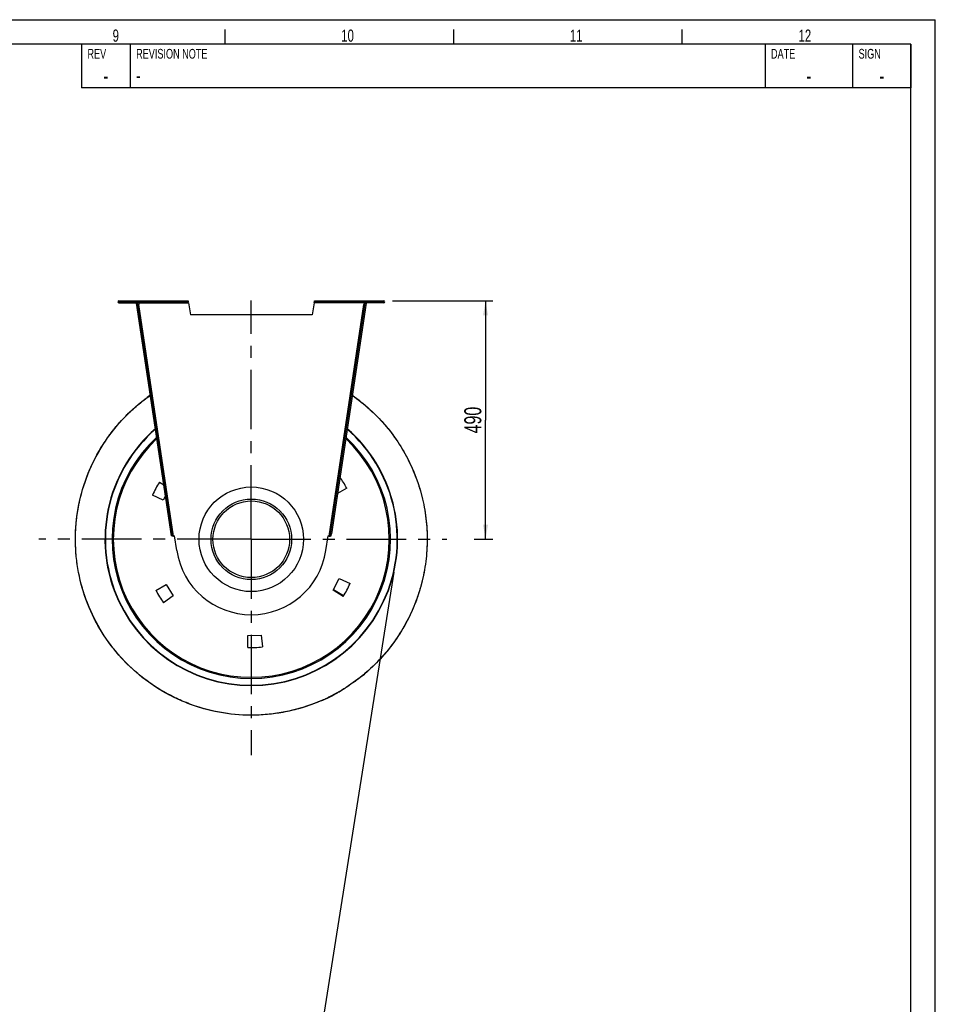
# Model space of a CAD drawing. Extents: x 0 to 594, y 0 to 420.
# Tile 21 of 21: x 406 to 594, y 218 to 420. Entities that reach past the tile are written whole.
import ezdxf

# ---------------------------------------------------------------- set-up
doc = ezdxf.new("R2010")
doc.units = 0
doc.header["$LTSCALE"] = 32.67
doc.linetypes.add('CENTER', pattern=[0.6, 0.375, -0.075, 0.075, -0.075])
doc.layers.get('0').update_dxf_attribs({"linetype": 'CONTINUOUS'})
for name, color, linetype in [('110528_DXF_CONTINUOUS_LINE', 7, 'CONTINUOUS'), ('110534_DXF_CONTINUOUS_LINE', 7, 'CONTINUOUS'), ('110534_DXF_DIMENSION', 7, 'CONTINUOUS'), ('110653_DXF_CONTINUOUS_LINE', 7, 'CONTINUOUS'), ('112850_DXF_AXIS', 7, 'CONTINUOUS'), ('112850_DXF_CONTINUOUS_LINE', 7, 'CONTINUOUS'), ('ASEM_125_125-15_DXF_FORMAT', 7, 'CONTINUOUS'), ('HOSE_125_125DXF_CONTINUOUS', 7, 'CONTINUOUS')]:
    doc.layers.add(name, color=color, linetype=linetype)
doc.styles.get("Standard").update_dxf_attribs({"font": 'txt', "width": 0.7})
doc.styles.add('TEXTSTYLE_2', font='txt', dxfattribs={"width": 0.7})
doc.dimstyles.new('DIMSTYLE_5', dxfattribs={"dimtxt": 3.5, "dimasz": 3, "dimexe": 1.5, "dimexo": 1, "dimgap": 0.875, "dimtad": 1, "dimdec": 3, "dimlfac": 10, "dimtxsty": 'STANDARD', "dimblk": '_ARROW_FILLED', "dimblk1": '_ARROW_FILLED', "dimblk2": '_ARROW_FILLED', "dimcen": 0.09, "dimazin": 3, "dimtp": 0.8, "dimtm": 0.8, "dimtfac": 1, "dimtdec": 3, "dimtofl": 0, "dimtmove": 0, "dimatfit": 3, "dimtolj": 1})

# ---------------------------------------------------------------- blocks, each defined once
blk = doc.blocks.new('_ARROW_FILLED')
at = {"color": 0, "linetype": 'BYBLOCK'}
blk.add_solid([(0, 0), (-1, 0.167), (-1, -0.167)], dxfattribs=at)
blk = doc.blocks.new('*D8')
at = {"layer": '110534_DXF_DIMENSION', "color": 2, "linetype": 'CONTINUOUS'}
for p, q in [((482.41, 362.22), (503.05, 362.22)), ((501.55, 362.22), (501.55, 337.72)), ((501.55, 313.22), (501.55, 337.72)), ((499.18, 313.22), (503.05, 313.22))]:
    blk.add_line(p, q, dxfattribs=at)
at = {"layer": '110534_DXF_DIMENSION', "color": 2, "linetype": 'CONTINUOUS', "xscale": 3, "yscale": 3, "zscale": 3}
for p, rotation in [((501.55, 362.22), 90), ((501.55, 313.22), 270)]:
    blk.add_blockref('_ARROW_FILLED', p, dxfattribs=dict(at, rotation=rotation))
at = {"layer": '110534_DXF_DIMENSION', "color": 2, "linetype": 'CONTINUOUS', "insert": (497.18, 337.72), "char_height": 3.5, "width": 12.375, "attachment_point": 2, "rotation": 90}
blk.add_mtext('490', dxfattribs=at)

msp = doc.modelspace()

# ---------------------------------------------------------------- linework, layer by layer
at = {"layer": '110528_DXF_CONTINUOUS_LINE', "color": 9, "linetype": 'CONTINUOUS'}
for p, q in [((426.91313, 327.30414), (426.84691, 327.33935)), ((479.88998, 299.13584), (479.9562, 299.10063))]:
    msp.add_line(p, q, dxfattribs=at)
at = {"layer": '110528_DXF_CONTINUOUS_LINE', "color": 3, "linetype": 'CONTINUOUS'}
for p, q in [((434.50487, 324.96639), (435.4364, 324.40667)), ((435.31032, 321.2852), (433.09646, 322.31754)), ((435.77476, 322.15868), (435.31032, 321.2852)), ((473.02258, 323.7118), (471.10187, 322.64713)), ((433.78053, 302.72818), (435.91699, 303.91244)), ((435.91699, 303.91244), (437.37126, 301.58513)), ((470.20441, 302.73169), (471.49279, 305.15477)), ((471.49279, 305.15477), (473.70665, 304.12243)), ((437.37126, 301.58513), (435.37029, 300.18404)), ((472.29824, 301.47359), (470.20441, 302.73169)), ((452.67722, 290.98178), (452.71985, 293.42414)), ((452.71985, 293.42414), (455.46249, 293.51991)), ((455.46249, 293.51991), (455.67539, 291.08648))]:
    msp.add_line(p, q, dxfattribs=at)
at = {"layer": '110528_DXF_CONTINUOUS_LINE', "color": 7, "linetype": 'CONTINUOUS'}
msp.add_arc((453.40155, 313.21999), 30.075, 130.9272981, 49.0727812, dxfattribs=at)
at = {"layer": '110528_DXF_CONTINUOUS_LINE', "color": 3, "linetype": 'CONTINUOUS'}
for radius, start, end in [(30, 131.0180095, 48.9821354), (22.25, 28.1344313, 35.0874507), (22.25, 148.1344313, 155.8655687), (22.25, 328.1344313, 335.8655687), (22.25, 208.1344313, 215.8655687), (22.25, 268.1344313, 275.8655687)]:
    msp.add_arc((453.40155, 313.21999), radius, start, end, dxfattribs=at)
at = {"layer": '110528_DXF_CONTINUOUS_LINE', "color": 9, "linetype": 'CONTINUOUS'}
for radius, start, end in [(28.61603, 132.7976441, 47.2018923), (28.36603, 133.1423861, 46.8573921)]:
    msp.add_arc((453.40155, 313.21999), radius, start, end, dxfattribs=at)
at = {"layer": '110534_DXF_CONTINUOUS_LINE', "color": 9, "linetype": 'CONTINUOUS'}
for p, q in [((426.1749, 361.81999), (426.1749, 362.21999)), ((480.62821, 361.81999), (480.62821, 362.21999)), ((430.20951, 361.81999), (440.46323, 361.81999)), ((437.42282, 313.89686), (430.26686, 361.43899)), ((476.5936, 361.81999), (466.33988, 361.81999)), ((469.38029, 313.89686), (476.53625, 361.43899)), ((436.10044, 319.99498), (436.29821, 320.02475)), ((470.70267, 319.99498), (470.5049, 320.02475)), ((436.48313, 317.45247), (436.6809, 317.48224)), ((470.31998, 317.45247), (470.12221, 317.48224)), ((436.94936, 314.35501), (437.14713, 314.38478)), ((436.94952, 314.35393), (437.14729, 314.3837)), ((469.85359, 314.35393), (469.65582, 314.3837)), ((469.85375, 314.35501), (469.65598, 314.38478))]:
    msp.add_line(p, q, dxfattribs=at)
at = {"layer": '110534_DXF_CONTINUOUS_LINE', "color": 3, "linetype": 'CONTINUOUS'}
for p, q in [((426.1749, 362.21999), (440.39021, 362.21999)), ((466.4129, 362.21999), (480.62821, 362.21999)), ((426.1749, 361.81999), (430.0249, 361.81999)), ((437.0097, 313.95411), (429.81177, 361.775)), ((476.99133, 361.775), (469.85375, 314.35501)), ((480.62821, 361.81999), (476.77821, 361.81999)), ((469.79341, 313.95411), (469.85375, 314.35501))]:
    msp.add_line(p, q, dxfattribs=at)
at = {"layer": '110534_DXF_CONTINUOUS_LINE', "color": 7, "linetype": 'CONTINUOUS'}
for p, q in [((437.19625, 362.21999), (437.19625, 362.01999)), ((440.19625, 362.21999), (440.19625, 362.01999)), ((440.39021, 362.21999), (440.39021, 362.01999)), ((466.4129, 362.21999), (466.4129, 362.01999)), ((466.60686, 362.21999), (466.60686, 362.01999)), ((469.60686, 362.21999), (469.60686, 362.01999)), ((426.1749, 362.01999), (440.39021, 362.01999)), ((429.81177, 361.775), (430.00955, 361.80477)), ((437.20747, 313.98388), (430.00955, 361.80477)), ((430.0249, 361.81999), (430.0249, 362.01999)), ((430.06908, 361.40922), (430.26686, 361.43899)), ((430.20951, 361.81999), (430.26686, 361.43899)), ((440.46323, 361.81999), (440.90155, 359.33415)), ((466.33988, 361.81999), (465.90155, 359.33415)), ((466.4129, 362.01999), (480.62821, 362.01999)), ((469.65598, 314.38478), (476.79356, 361.80477)), ((476.5936, 361.81999), (476.53625, 361.43899)), ((476.73403, 361.40922), (476.53625, 361.43899)), ((476.77821, 361.81999), (476.77821, 362.01999)), ((476.99133, 361.775), (476.79356, 361.80477)), ((465.90155, 359.33415), (440.90155, 359.33415)), ((437.0097, 313.95411), (437.20747, 313.98388)), ((438.07421, 310.91294), (437.62259, 313.91338)), ((468.7289, 310.91294), (469.18052, 313.91338)), ((469.59564, 313.98388), (469.65598, 314.38478)), ((469.79341, 313.95411), (469.59564, 313.98388))]:
    msp.add_line(p, q, dxfattribs=at)
at = {"layer": '110534_DXF_CONTINUOUS_LINE', "color": 3, "linetype": 'CONTINUOUS'}
for centre, start, end in [((426.1749, 362.01999), 90, 270), ((480.62821, 362.01999), 270, 90)]:
    msp.add_arc(centre, 0.2, start, end, dxfattribs=at)
at = {"layer": '110534_DXF_CONTINUOUS_LINE', "color": 7, "linetype": 'CONTINUOUS'}
for centre, radius, start, end in [((437.39932, 315.39668), 1.5, 270.8975556, 278.5598113), ((469.40379, 315.39668), 1.5, 261.4401887, 269.1024444), ((453.40155, 313.21999), 15.5, 188.5598113, 351.4401887)]:
    msp.add_arc(centre, radius, start, end, dxfattribs=at)
at = {"layer": '110534_DXF_CONTINUOUS_LINE', "color": 3, "linetype": 'CONTINUOUS'}
for points, knots in [([(440.46323, 361.81999), (440.4573, 361.87103), (440.44637, 361.96538), (440.43145, 362.0766), (440.41901, 362.14838), (440.40983, 362.18579), (440.40293, 362.20808), (440.39418, 362.21999), (440.39021, 362.21999)], [0, 0, 0, 0, 0.37570868, 0.695091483, 0.818353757, 0.911146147, 0.970916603, 1, 1, 1, 1]), ([(466.33988, 361.81999), (466.34581, 361.87103), (466.35674, 361.96538), (466.37166, 362.0766), (466.3841, 362.14838), (466.39328, 362.18579), (466.40018, 362.20808), (466.40893, 362.21999), (466.4129, 362.21999)], [0, 0, 0, 0, 0.37570868, 0.695091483, 0.818353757, 0.911146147, 0.970916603, 1, 1, 1, 1]), ([(437.42282, 313.89686), (437.37094, 313.89369), (437.27475, 313.89015), (437.16149, 313.89263), (437.08677, 313.90416), (437.04202, 313.91566), (437.01222, 313.93737), (437.0097, 313.95411)], [0, 0, 0, 0, 0.361590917, 0.668785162, 0.788677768, 0.882236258, 1, 1, 1, 1]), ([(469.38029, 313.89686), (469.43217, 313.89369), (469.52836, 313.89015), (469.64162, 313.89263), (469.71634, 313.90416), (469.76109, 313.91566), (469.79089, 313.93737), (469.79341, 313.95411)], [0, 0, 0, 0, 0.361590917, 0.668785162, 0.788677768, 0.882236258, 1, 1, 1, 1])]:
    msp.add_open_spline(points, degree=3, knots=knots, dxfattribs=at)
at = {"layer": '110534_DXF_CONTINUOUS_LINE', "color": 7, "linetype": 'CONTINUOUS'}
for points, knots in [([(430.1493, 362.01999), (430.15644, 362.01999), (430.17018, 361.99525), (430.18122, 361.95617), (430.19581, 361.89237), (430.20462, 361.84552), (430.20951, 361.81999)], [0, 0, 0, 0, 0.10102656, 0.317593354, 0.631910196, 1, 1, 1, 1]), ([(440.46323, 361.81999), (440.4573, 361.84554), (440.44658, 361.89267), (440.42887, 361.95597), (440.41521, 361.99698), (440.39813, 362.01999), (440.39021, 362.01999)], [0, 0, 0, 0, 0.362762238, 0.67352206, 0.890403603, 1, 1, 1, 1]), ([(466.33988, 361.81999), (466.34581, 361.84554), (466.35652, 361.89267), (466.37424, 361.95597), (466.3879, 361.99698), (466.40498, 362.01999), (466.4129, 362.01999)], [0, 0, 0, 0, 0.362762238, 0.67352206, 0.890403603, 1, 1, 1, 1]), ([(476.65381, 362.01999), (476.64667, 362.01999), (476.63293, 361.99525), (476.62189, 361.95617), (476.6073, 361.89237), (476.59849, 361.84552), (476.5936, 361.81999)], [0, 0, 0, 0, 0.10102656, 0.317593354, 0.631910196, 1, 1, 1, 1]), ([(437.42282, 313.89686), (437.39547, 313.89757), (437.3446, 313.90113), (437.27761, 313.91524), (437.22631, 313.93994), (437.20956, 313.96999), (437.20747, 313.98388)], [0, 0, 0, 0, 0.331658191, 0.615530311, 0.82972973, 1, 1, 1, 1]), ([(469.38029, 313.89686), (469.40764, 313.89757), (469.45851, 313.90113), (469.5255, 313.91524), (469.5768, 313.93994), (469.59355, 313.96999), (469.59564, 313.98388)], [0, 0, 0, 0, 0.331658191, 0.615530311, 0.82972973, 1, 1, 1, 1])]:
    msp.add_open_spline(points, degree=3, knots=knots, dxfattribs=at)
at = {"layer": '110653_DXF_CONTINUOUS_LINE', "color": 7, "linetype": 'CONTINUOUS'}
msp.add_line((472.35898, 301.57296), (470.27054, 302.85606), dxfattribs=at)
at = {"layer": '112850_DXF_AXIS', "color": 7, "linetype": 'CENTER'}
for p, q in [((453.40155, 316.22), (453.40155, 362.28692)), ((453.40155, 313.21999), (453.40155, 316.22)), ((450.40154, 313.21999), (409.76256, 313.21999)), ((453.40155, 313.21999), (450.40154, 313.21999)), ((453.40155, 313.21999), (453.40155, 268.83771)), ((453.40155, 313.21999), (493.6073, 313.21999))]:
    msp.add_line(p, q, dxfattribs=at)
at = {"layer": '112850_DXF_CONTINUOUS_LINE', "color": 7, "linetype": 'CONTINUOUS'}
for radius in [10.75, 7.875]:
    msp.add_circle((453.40155, 313.21999), radius, dxfattribs=at)
at = {"layer": '112850_DXF_CONTINUOUS_LINE', "color": 9, "linetype": 'CONTINUOUS'}
msp.add_circle((453.40155, 313.21999), 8.275, dxfattribs=at)
at = {"layer": 'ASEM_125_125-15_DXF_FORMAT', "color": 7, "linetype": 'CONTINUOUS'}
for p, q in [((0, 420), (594, 420)), ((594, 0), (594, 420)), ((448, 415), (448, 418)), ((495, 415), (495, 418)), ((542, 415), (542, 418)), ((589, 415), (25, 415)), ((589, 414.99996), (418.5, 414.99996)), ((418.5, 414.99996), (418.5, 405.99996)), ((428.5, 414.99996), (428.5, 405.99996)), ((559, 414.99996), (559, 405.99996)), ((577, 414.99996), (577, 405.99996)), ((589, 5), (589, 415)), ((589, 414.99996), (589, 405.99996)), ((589, 405.99996), (418.5, 405.99996))]:
    msp.add_line(p, q, dxfattribs=at)
at = {"layer": 'HOSE_125_125DXF_CONTINUOUS', "color": 7, "linetype": 'CONTINUOUS'}
for p, q in [((431.45642, 341.94683), (431.54138, 342.01154)), ((431.45729, 341.94568), (431.5417, 342.01111)), ((431.81403, 342.21652), (431.83519, 342.23226)), ((431.81532, 342.21479), (431.83652, 342.23047)), ((432.04681, 342.38838), (432.12953, 342.44877)), ((432.04764, 342.38725), (432.12983, 342.44835)), ((432.39272, 342.63852), (432.46744, 342.69174)), ((432.39393, 342.63681), (432.46879, 342.68984)), ((432.55513, 342.75385), (432.64009, 342.81364)), ((432.5563, 342.75219), (432.66356, 342.8286)), ((432.64009, 342.81364), (432.66286, 342.8296)), ((474.1399, 342.82973), (474.14065, 342.82921)), ((430.37793, 341.08993), (430.46253, 341.15961)), ((430.37869, 341.08901), (430.59833, 341.2675)), ((430.46253, 341.15961), (430.53568, 341.2195)), ((430.53568, 341.2195), (430.59684, 341.26934)), ((430.80631, 341.43835), (430.88483, 341.50104)), ((430.8072, 341.43724), (430.88518, 341.5006)), ((431.15288, 341.7124), (431.23372, 341.77534)), ((431.1542, 341.71072), (431.23516, 341.77348)), ((476.59767, 285.49528), (476.51934, 285.42878)), ((476.59858, 285.49419), (476.51968, 285.42837)), ((477.11327, 285.93305), (476.83207, 285.6943)), ((476.87111, 285.72449), (476.83359, 285.69251)), ((476.94549, 285.78815), (476.87111, 285.72449)), ((477.01805, 285.85059), (476.94549, 285.78815)), ((477.11327, 285.93305), (477.01805, 285.85059)), ((477.11327, 285.93305), (477.16745, 285.98061)), ((474.67234, 283.99241), (474.64005, 283.96861)), ((474.67334, 283.99102), (474.6409, 283.96744)), ((474.95343, 284.1996), (474.91876, 284.17404)), ((474.95471, 284.19788), (474.92011, 284.17222)), ((475.30529, 284.46338), (475.26198, 284.42989)), ((475.30617, 284.46223), (475.26259, 284.42909)), ((475.61266, 284.70099), (475.57945, 284.67532)), ((475.61397, 284.69931), (475.58084, 284.67353)), ((475.95787, 284.97233), (475.8772, 284.90696)), ((475.95876, 284.97121), (475.87753, 284.90654)), ((476.15359, 285.13077), (475.99362, 285.00043)), ((476.06681, 285.05786), (475.99426, 284.99963)), ((476.15498, 285.12905), (476.06681, 285.05786)), ((476.26239, 285.21909), (476.1896, 285.16011)), ((476.26373, 285.21745), (476.19108, 285.15829)), ((470.41839, 281.32834), (470.36121, 281.29798)), ((470.41948, 281.3263), (470.36233, 281.29588)), ((470.7212, 281.49103), (470.63752, 281.44469)), ((470.72202, 281.48953), (470.638, 281.44381)), ((470.81606, 281.54229), (470.72202, 281.48956)), ((470.81658, 281.54135), (470.72202, 281.48956)), ((471.02658, 281.66013), (470.99623, 281.64333)), ((471.02762, 281.65826), (470.99733, 281.64136)), ((472.1188, 282.2945), (472.0742, 282.26706)), ((472.11952, 282.29332), (472.0747, 282.26623)), ((472.38552, 282.45832), (472.33771, 282.42908)), ((472.38662, 282.45655), (472.3389, 282.42715)), ((472.46709, 282.50882), (472.37497, 282.45213)), ((472.46819, 282.50706), (472.3762, 282.45014)), ((467.98647, 280.14365), (467.92343, 280.11656)), ((467.98679, 280.14292), (467.92398, 280.1153)), ((469.33704, 280.77382), (469.25854, 280.73467)), ((469.33779, 280.77229), (469.259, 280.73371)), ((469.33833, 280.77378), (469.29605, 280.75256)), ((469.33877, 280.77288), (469.2963, 280.75206)), ((469.65034, 280.93007), (469.5957, 280.90282)), ((469.69717, 280.95135), (469.59673, 280.90076)), ((469.69614, 280.95338), (469.63701, 280.9237)), ((470.04128, 281.12902), (469.99663, 281.10546)), ((470.08298, 281.14905), (469.99711, 281.10453)), ((470.08249, 281.14999), (470.038, 281.12637))]:
    msp.add_line(p, q, dxfattribs=at)
at = {"layer": 'HOSE_125_125DXF_CONTINUOUS', "color": 4, "linetype": 'CONTINUOUS'}
msp.add_line((482.7006, 306.43566), (443.87919, 61.60655), dxfattribs=at)
at = {"layer": 'HOSE_125_125DXF_CONTINUOUS', "color": 7, "linetype": 'CONTINUOUS'}
for centre, radius, start, end in [((453.38665, 313.242), 36.12342, 125.2171207, 127.2847852), ((453.40011, 313.22106), 36.14825, 126.6663545, 127.2070269), ((453.38728, 313.24113), 36.12448, 125.5330682, 126.04769), ((453.38985, 313.23753), 36.1289, 125.0088295, 125.3875721), ((453.38121, 313.24512), 36.11765, 128.6849737, 129.1119555), ((453.39041, 313.2336), 36.13239, 127.9843194, 128.5256184), ((453.40759, 313.21375), 36.14131, 309.0059722, 310.9891688), ((453.39938, 313.22357), 36.15413, 309.2283795, 309.7539928), ((453.41373, 313.20638), 36.13174, 309.9168663, 310.4044954), ((453.39411, 313.22953), 36.16208, 306.0464181, 306.5314829), ((453.3928, 313.23129), 36.16427, 306.5997307, 307.2097496), ((453.38865, 313.23674), 36.17112, 307.2964893, 307.8454254), ((453.38729, 313.2385), 36.17335, 307.9119052, 308.4429583), ((453.3908, 313.2341), 36.16772, 308.6074193, 309.0799399), ((453.37194, 313.28032), 36.21697, 296.2318235, 298.6238944), ((453.39726, 313.2266), 36.15782, 296.3296108, 298.2499932), ((453.39222, 313.2385), 36.17068, 296.4776228, 298.3992699), ((453.39378, 313.23715), 36.16876, 297.2557036, 297.8602396), ((453.37927, 313.26145), 36.19696, 297.4086264, 297.9429801), ((453.41793, 313.19523), 36.12037, 297.4758838, 297.9764845), ((453.40248, 313.22069), 36.15015, 297.8602373, 298.4750344), ((453.43405, 313.16497), 36.08609, 298.0792162, 298.6250547), ((453.41524, 313.19722), 36.12343, 298.6267126, 299.1253872), ((453.42579, 313.17943), 36.10273, 298.7966667, 301.1012147), ((453.43558, 313.16322), 36.08382, 301.1011775, 301.5181233), ((453.41476, 313.19674), 36.12325, 301.1850434, 301.6621437), ((453.42271, 313.18417), 36.1084, 301.5181511, 302.1867192), ((453.43297, 313.169), 36.0901, 301.6800782, 302.262719), ((453.42325, 313.18722), 36.1107, 303.3484558, 303.5744056), ((453.42827, 313.1566), 36.08121, 293.4618986, 293.6877484), ((453.39247, 313.23297), 36.16545, 293.6910939, 296.1611974), ((453.42196, 313.17097), 36.09691, 293.6877616, 294.0970066), ((453.41746, 313.18646), 36.11288, 293.7933091, 295.7479299), ((453.39862, 313.22518), 36.15591, 293.9485522, 295.8735652), ((453.41193, 313.19335), 36.12143, 294.097037, 294.7811567), ((453.40146, 313.21604), 36.14642, 294.7811481, 295.4049606), ((453.39315, 313.23354), 36.16579, 295.4049583, 296.0208251), ((453.3821, 313.26605), 36.19975, 295.5056955, 296.0797626), ((453.41614, 313.18874), 36.11552, 295.7482461, 296.1584344), ((453.39269, 313.23754), 36.16961, 295.8734828, 296.1576869), ((453.38092, 313.2625), 36.19719, 295.9443977, 296.1569781), ((453.38602, 313.24814), 36.18204, 296.1597565, 296.617493), ((453.38253, 313.25922), 36.19353, 296.156975, 296.5463298), ((453.39187, 313.23921), 36.17147, 296.1576871, 296.4776164), ((453.41147, 313.19827), 36.12613, 296.1584227, 296.3293432), ((453.39146, 313.24696), 36.17848, 296.1546561, 296.6839398), ((453.38667, 313.25096), 36.1843, 296.5463155, 297.2556978), ((453.38126, 313.25759), 36.19262, 296.7141817, 297.3287119), ((453.40388, 313.22231), 36.15088, 296.7887506, 297.3960001)]:
    msp.add_arc(centre, radius, start, end, dxfattribs=at)
for points, knots in [([(467.87505, 280.09404), (465.84728, 279.20788), (462.6718, 278.15567), (458.31223, 277.35385), (453.89632, 276.95452), (448.33595, 277.21987), (442.91823, 278.49948), (438.78405, 280.10149), (434.8144, 282.07604), (430.21775, 285.21731), (425.48841, 289.92865), (421.69981, 295.42613), (418.98014, 301.52362), (417.42173, 308.01475), (417.13428, 313.57484), (417.51673, 317.99193), (418.30199, 322.35556), (420.03198, 327.64669), (422.70166, 332.53167), (425.34214, 336.09303), (427.56132, 338.57295), (429.99799, 340.83875), (431.75529, 342.1937), (432.66255, 342.82912)], [0, 0, 0, 0, 0.062479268, 0.093751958, 0.12502471, 0.187504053, 0.249983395, 0.281256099, 0.312528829, 0.375008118, 0.437487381, 0.499966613, 0.562446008, 0.624925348, 0.687404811, 0.718677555, 0.749950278, 0.812429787, 0.874909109, 0.906181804, 0.937454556, 0.968727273, 1, 1, 1, 1]), ([(467.70516, 280.02017), (465.70368, 279.15785), (462.57331, 278.1336), (458.2789, 277.35079), (453.93019, 276.95851), (448.45485, 277.20975), (443.11444, 278.44427), (439.03282, 279.99465), (435.10787, 281.90699), (430.55016, 284.95306), (425.83332, 289.53094), (422.01715, 294.88393), (419.22791, 300.83689), (417.55624, 307.19385), (417.14055, 312.65999), (417.40212, 317.01819), (418.05582, 321.33513), (419.6029, 326.5935), (422.07257, 331.48668), (424.54982, 335.08228), (427.34042, 338.43896), (429.76994, 340.66285), (431.50391, 341.98304)], [0, 0, 0, 0, 0.062484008, 0.093758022, 0.125032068, 0.187516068, 0.250000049, 0.281274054, 0.312548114, 0.375031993, 0.43751601, 0.499999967, 0.562483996, 0.624967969, 0.687451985, 0.718725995, 0.750000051, 0.812484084, 0.874967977, 0.90624198, 0.937516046, 1, 1, 1, 1]), ([(467.92395, 280.11536), (465.89648, 279.22577), (462.72085, 278.16864), (458.36023, 277.36029), (453.94261, 276.95515), (448.37915, 277.21378), (442.95716, 278.48753), (438.8192, 280.08593), (434.8456, 282.05751), (430.2433, 285.19554), (425.50764, 289.90527), (421.71263, 295.40272), (418.98754, 301.50039), (417.6851, 306.91639), (417.2499, 311.33057), (417.22921, 314.65997), (417.51447, 317.97716), (418.29894, 322.34294), (420.02762, 327.63752), (422.69752, 332.52563), (425.33907, 336.08896), (427.55889, 338.57053), (429.99664, 340.83763), (431.75474, 342.19336), (432.66243, 342.82914)], [0, 0, 0, 0, 0.062475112, 0.093745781, 0.12501647, 0.187491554, 0.249966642, 0.281237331, 0.312507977, 0.37498326, 0.43745848, 0.499933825, 0.562409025, 0.624884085, 0.656154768, 0.687425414, 0.718696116, 0.749966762, 0.812442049, 0.874917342, 0.90618798, 0.937458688, 0.968729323, 1, 1, 1, 1]), ([(474.14064, 342.82925), (475.41916, 341.93379), (477.86284, 339.97444), (481.11571, 336.58854), (483.90391, 332.80978), (486.18031, 328.70259), (487.90657, 324.33549), (489.05408, 319.78196), (489.60316, 315.11827), (489.54477, 310.42273), (488.87989, 305.77416), (487.61996, 301.25042), (485.78526, 296.92778), (483.40779, 292.87821), (480.52664, 289.17006), (477.18983, 285.86576), (473.45514, 283.02011), (470.73877, 281.46061), (469.33775, 280.77241)], [0, 0, 0, 0, 0.062499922, 0.124999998, 0.187499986, 0.249999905, 0.312500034, 0.374999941, 0.437499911, 0.500000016, 0.56249993, 0.62499993, 0.687499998, 0.749999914, 0.81249999, 0.874999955, 0.937499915, 1, 1, 1, 1]), ([(474.14068, 342.82925), (475.36606, 341.97095), (477.71272, 340.09994), (480.85578, 336.88059), (483.57618, 333.29608), (485.83138, 329.40227), (487.58661, 325.25894), (488.81508, 320.9301), (489.49749, 316.48237), (489.62357, 311.98436), (489.19122, 307.5054), (488.20731, 303.11451), (486.68674, 298.87943), (484.65321, 294.86536), (482.13801, 291.13421), (479.17949, 287.74357), (475.82443, 284.74583), (473.35574, 283.03904), (472.07471, 282.26624)], [0, 0, 0, 0, 0.062499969, 0.125000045, 0.187500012, 0.249999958, 0.312500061, 0.374999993, 0.437499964, 0.500000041, 0.5625, 0.624999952, 0.68750005, 0.749999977, 0.81249997, 0.875000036, 0.937499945, 1, 1, 1, 1])]:
    msp.add_open_spline(points, degree=3, knots=knots, dxfattribs=at)

# ---------------------------------------------------------------- texts
at = {"layer": 'ASEM_125_125-15_DXF_FORMAT', "color": 2, "linetype": 'CONTINUOUS'}
for s, insert, char_height, width, attachment_point in [('9', (424.89085, 417.97664), 2.5, 2.9464286, 1), ('10', (471.89085, 417.97664), 2.5, 5.0892857, 1), ('11', (518.89085, 417.97664), 2.5, 4.2857143, 1), ('12', (565.89085, 417.97664), 2.5, 5.0892857, 1), ('-', (423.5, 410.24996), 3.5, 4.75, 2), ('-', (429.725, 409.99996), 3, 4.0714286, 1), ('-', (568, 410.24996), 3.5, 4.75, 2), ('-', (583, 410.24996), 3.5, 4.75, 2)]:
    msp.add_mtext(s, dxfattribs=dict(at, insert=insert, char_height=char_height, width=width, attachment_point=attachment_point))
at = {"layer": 'ASEM_125_125-15_DXF_FORMAT', "color": 2, "linetype": 'CONTINUOUS', "char_height": 2, "attachment_point": 1, "style": 'TEXTSTYLE_2'}
for s, insert, width in [('REV', (419.725, 413.99996), 4.2), ('REVISION NOTE', (429.725, 413.99996), 18.2), ('DATE', (560.225, 413.99996), 5.6), ('SIGN', (578.225, 413.99996), 5.6)]:
    msp.add_mtext(s, dxfattribs=dict(at, insert=insert, width=width))

# ---------------------------------------------------------------- dimensions: what is measured, and where the dimension line sits
at = {"layer": '110534_DXF_DIMENSION', "color": 2, "linetype": 'CONTINUOUS'}
dim = msp.add_linear_dim(base=(501.55124, 362.21999), p1=(498.17818, 313.21999), p2=(481.41315, 362.21999), angle=90, dimstyle='DIMSTYLE_5', dxfattribs=at)
dim.commit()
dim.dimension.update_dxf_attribs({"geometry": '*D8', "text_midpoint": (501.55124, 337.21998), "dimtype": 160})

doc.saveas('drawing.dxf')
